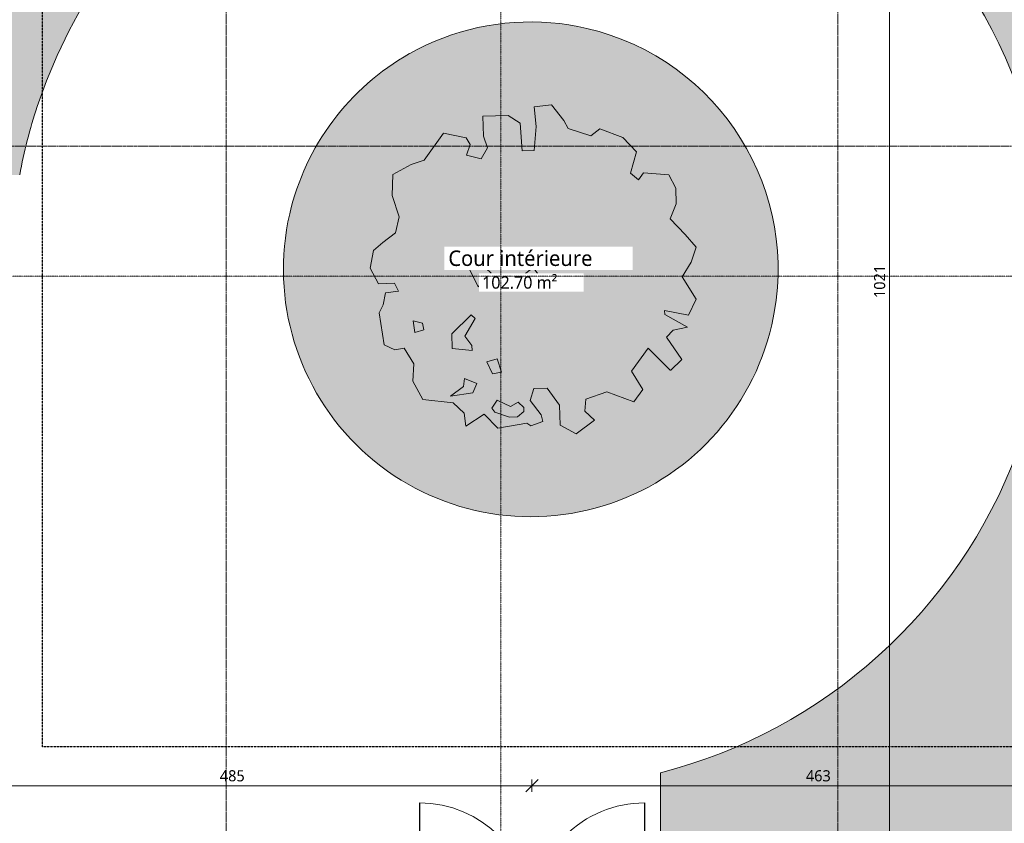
# Model space of a CAD drawing. Header units: millimetres. Extents: x -21522 to 77796, y -25697 to 15217.
# Tile 35 of 256: x 2230 to 10192, y -15891 to -9395. Entities that reach past the tile are written whole.
import ezdxf

# ---------------------------------------------------------------- set-up
doc = ezdxf.new("R2010")
doc.units = ezdxf.units.MM
for name, pattern in [('Caché', [3, 2, -1]), ('Ligne de quadrillage', [22.225, 12.7, -3.175, 3.175, -3.175]), ('Tiret point', [6.25, 2.5, -1.875, 0, -1.875])]:
    doc.linetypes.add(name, pattern=pattern)
for name, color, linetype, lineweight in [('A-ANNO-DIMS', 211, 'Continuous', 9), ('A-ANNO-DIMS-50', 211, 'Continuous', 9), ('A-AREA-IDEN', 2, 'Continuous', 9), ('A-DETL', 90, 'Continuous', 70), ('A-DETL-GENF', 92, 'Continuous', 13), ('A-DOOR', 31, 'Continuous', 25), ('A-DOOR-FRAM', 31, 'Continuous', 25), ('Arbre dessus-Divers _3__dwg', 8, 'Continuous', 13), ('C-TOPO-SDVS', 7, 'Continuous', 13), ('G-ANNO-SYMB', 111, 'Continuous', 9), ('S-GRID', 1, 'Continuous', 9)]:
    doc.layers.add(name, color=color, linetype=linetype, lineweight=lineweight)
doc.styles.add('Trebuchet MS_1', font='trebuc.ttf', dxfattribs={"height": 90})
doc.styles.add('Trebuchet MS_2', font='trebuc.ttf', dxfattribs={"height": 100})
doc.styles.add('Trebuchet MS_4', font='trebuc.ttf', dxfattribs={"height": 125})
doc.dimstyles.new('Cotes50e_Intérieur_Ht', dxfattribs={"dimscale": 304.8, "dimtxt": 92.785582, "dimasz": 0.328084, "dimexe": 0.164042, "dimexo": 0.0625, "dimgap": 0.032808, "dimtad": 1, "dimdec": 0, "dimlfac": 0.1, "dimzin": 0, "dimdsep": 46, "dimtxsty": 'Trebuchet MS_1', "dimblk1": 'OBLIQUE', "dimblk2": 'OBLIQUE', "dimsah": 1, "dimcen": 0.09, "dimdle": 0.164042, "dimazin": 0, "dimtfac": 1, "dimtdec": 4, "dimtix": 1, "dimtmove": 0, "dimatfit": 3, "dimfxl": 0.164042, "dimfxlon": 1, "dimtvp": 1, "dimtolj": 1, "dimtzin": 0, "dimarcsym": 2})
doc.dimstyles.new('Cotes50e_Intérieur_Transparent', dxfattribs={"dimscale": 304.8, "dimtxt": 92.785582, "dimasz": 0.328084, "dimexe": 0.410105, "dimexo": 0.0625, "dimgap": 0.036089, "dimtad": 1, "dimdec": 0, "dimlfac": 0.1, "dimzin": 0, "dimdsep": 46, "dimtxsty": 'Trebuchet MS_1', "dimblk1": 'OBLIQUE', "dimblk2": 'OBLIQUE', "dimsah": 1, "dimcen": 0.09, "dimdle": 0.410105, "dimazin": 0, "dimtfac": 1, "dimtdec": 4, "dimtix": 1, "dimtmove": 0, "dimatfit": 3, "dimfxl": 0.82021, "dimfxlon": 1, "dimtvp": 1, "dimtolj": 1, "dimtzin": 0, "dimarcsym": 2})

# ---------------------------------------------------------------- blocks, each defined once
blk = doc.blocks.new('Double vitrée - Double vitrée-8399189-00_RDC_50e Copie 1')
at = {"layer": 'A-DOOR', "color": 20}
for p, q in [((-910, -944.6), (-910, -35)), ((910, -944.6), (910, -35))]:
    blk.add_line(p, q, dxfattribs=at)
at = {"layer": 'A-DOOR', "color": 30, "lineweight": 13}
for centre, start, end in [((-910, -35), 270, 0), ((910, -35), 180, 270)]:
    blk.add_arc(centre, 910, start, end, dxfattribs=at)
at = {"layer": 'A-DOOR-FRAM', "color": 20}
for p, q in [((-960, 25), (-910, 25)), ((-960, -45), (-960, 25)), ((-910, 25), (-910, -45)), ((910, -45), (910, 25)), ((910, 25), (960, 25)), ((960, 25), (960, -45)), ((-910, -45), (-960, -45)), ((960, -45), (910, -45))]:
    blk.add_line(p, q, dxfattribs=at)
blk = doc.blocks.new('Arbre dessus-Divers _3__dwg-7808548-00_RDC_50e Copie 1')
at = {"lineweight": 13, "flags": 128}
for points in [[(15281.1, -1814.3), (15256, -1788.8), (15222.7, -1811), (15219.6, -1786.7), (15199.6, -1767.8), (15143.6, -1762), (15125.6, -1728.3), (15127.2, -1696.7), (15109.4, -1668), (15092.5, -1670.8), (15072.8, -1661.6), (15063.9, -1603.5), (15070.8, -1588.6), (15075.1, -1566.7), (15099.3, -1563.6), (15091.7, -1549.2), (15062.5, -1550), (15047.1, -1521.2), (15053.6, -1489.3), (15070.2, -1474.3), (15094, -1456.6), (15100.6, -1427.2), (15087.3, -1388.6), (15088.7, -1349.7), (15122.3, -1331.7), (15146.4, -1323.8), (15181.5, -1274.2), (15223.1, -1282.8), (15230.7, -1294.7), (15223.9, -1314.4), (15250.8, -1321), (15262.5, -1301.2), (15254.6, -1279.5), (15253.6, -1243), (15299.8, -1241.8), (15322.1, -1255.8), (15325.8, -1306.8), (15347.7, -1306.2), (15351.4, -1262.3), (15348, -1225.9), (15379.5, -1222.6), (15402.1, -1251.2), (15409.8, -1265.6), (15451.5, -1279.1), (15468.2, -1266.5), (15510, -1282.4), (15535, -1308.5), (15523.9, -1347.7), (15538.8, -1359.5), (15548.2, -1347.1), (15594.5, -1350.7), (15607.2, -1374.7), (15608, -1403.9), (15596.6, -1431), (15624.1, -1459.5), (15644.2, -1483.2), (15635.2, -1510.2), (15618.9, -1537.4), (15635.2, -1510.2)], [(15618.9, -1537.4), (15644.3, -1578.2), (15630.5, -1607.7), (15586.6, -1599.2)], [(15597.3, -1709), (15618.1, -1688.4), (15590.3, -1647.7), (15602.1, -1635.2), (15628.7, -1629.7), (15586.8, -1606.5), (15586.6, -1599.2)], [(15596.7, -1708.4), (15556.8, -1668.1), (15526.3, -1710.3), (15546.7, -1743.8), (15530.2, -1766.2), (15481.1, -1748), (15442.6, -1761.2), (15440.7, -1783.2), (15458.2, -1799.8), (15424.9, -1825), (15395.2, -1808.7), (15394.3, -1772.3), (15371.5, -1741.2), (15347.2, -1741.9), (15340.6, -1764), (15360.7, -1790.2), (15363.4, -1802.3), (15341.8, -1810.2), (15334.4, -1805.5), (15281.1, -1814.3)]]:
    blk.add_lwpolyline(points, dxfattribs=at)
for points in [[(15268.8, -1530.8), (15245.2, -1555.8), (15229.8, -1524.5), (15248.9, -1511.8)], [(15356.1, -1534.4), (15327, -1535.1), (15346, -1520), (15356.1, -1534.4), (15327, -1535.1)], [(15125.9, -1617.7), (15143, -1622.1), (15145.8, -1634.2), (15128.9, -1639.5)], [(15196.6, -1641.9), (15232.2, -1606.9), (15239.6, -1613.9), (15221, -1646.1), (15233.7, -1662.8), (15233.9, -1672.5), (15197.3, -1668.6)], [(15271.1, -1714.7), (15260.8, -1693.1), (15280.1, -1687.7), (15288.1, -1711.9)], [(15194.4, -1755.7), (15218.3, -1738), (15220.3, -1723.4), (15242.4, -1732.5), (15235.6, -1749.8)], [(15270.4, -1778), (15279.7, -1763.2), (15304.4, -1774.7), (15318.7, -1767), (15328.7, -1776.4), (15328.9, -1783.7), (15317.1, -1793.8), (15302.5, -1794.2), (15275.5, -1785.2)]]:
    blk.add_lwpolyline(points, close=True, dxfattribs=at)
blk = doc.blocks.new('DIMBLOCK53-00_RDC_50e Copie 1')
at = {"layer": 'A-ANNO-DIMS-50'}
for p, q in [((9264.6, -6410.8), (9214.6, -6360.8)), ((9264.6, -6410.8), (9139.6, -6410.8)), ((9264.6, -16740.9), (9264.6, -6410.8)), ((9264.6, -6410.8), (9314.6, -6460.8)), ((9264.6, -6410.8), (9514.6, -6410.8)), ((9264.6, -16615.9), (9014.6, -16615.9)), ((9264.6, -16615.9), (9214.6, -16565.9)), ((9264.6, -16615.9), (9314.6, -16665.9)), ((9264.6, -16615.9), (9389.6, -16615.9))]:
    blk.add_line(p, q, dxfattribs=at)
at = {"layer": 'A-ANNO-DIMS-50', "color": 0, "insert": (9138.5, -11645.4), "char_height": 90, "width": 317.044, "attachment_point": 1, "rotation": 90, "line_spacing_factor": 1.048425, "style": 'Trebuchet MS_1'}
blk.add_mtext('1021', dxfattribs=at)
blk = doc.blocks.new('_Oblique')
at = {"color": 0, "linetype": 'ByBlock', "lineweight": -2}
blk.add_line((-0.5, -0.5), (0.5, 0.5), dxfattribs=at)
blk = doc.blocks.new('DIMBLOCK143-00_RDC_50e Copie 1')
at = {"layer": 'A-ANNO-DIMS-50'}
for p, q in [((1523, -15587.2), (1473, -15637.2)), ((1523, -15587.2), (1573, -15537.2)), ((1523, -15587.2), (1523, -15537.2)), ((1523, -15587.2), (6372, -15587.2)), ((1523, -15587.2), (1523, -15637.2)), ((6372, -15587.2), (6322, -15637.2)), ((6372, -15587.2), (6422, -15537.2)), ((6372, -15587.2), (6372, -15537.2)), ((6372, -15587.2), (6372, -15637.2))]:
    blk.add_line(p, q, dxfattribs=at)
at = {"layer": 'A-ANNO-DIMS-50', "color": 0, "insert": (3848.4, -15462.1), "char_height": 90, "width": 237.783, "attachment_point": 1, "line_spacing_factor": 1.048425, "style": 'Trebuchet MS_1'}
blk.add_mtext('485', dxfattribs=at)
blk = doc.blocks.new('DIMBLOCK144-00_RDC_50e Copie 1')
at = {"layer": 'A-ANNO-DIMS-50'}
for p, q in [((6372, -15587.2), (6322, -15637.2)), ((6372, -15587.2), (6422, -15537.2)), ((6372, -15587.2), (6372, -15537.2)), ((6372, -15587.2), (11001.7, -15587.2)), ((6372, -15587.2), (6372, -15637.2)), ((11001.7, -15587.2), (10951.7, -15637.2)), ((11001.7, -15587.2), (11051.7, -15537.2)), ((11001.7, -15587.2), (11001.7, -15537.2)), ((11001.7, -15587.2), (11001.7, -15637.2))]:
    blk.add_line(p, q, dxfattribs=at)
at = {"layer": 'A-ANNO-DIMS-50', "color": 0, "insert": (8587.8, -15462.1), "char_height": 90, "width": 237.783, "attachment_point": 1, "line_spacing_factor": 1.048425, "style": 'Trebuchet MS_1'}
blk.add_mtext('463', dxfattribs=at)

msp = doc.modelspace()

# ---------------------------------------------------------------- hatches: boundary and pattern name
at = {"layer": 'A-DETL-GENF'}
h = msp.add_hatch(dxfattribs=at)
h.set_pattern_fill('FP_114', color=253, style=0, pattern_type=2)
h.set_pattern_definition([(50, (0, 0), (364.368, -31.8783), [38.1, -419.1]), (355, (0, 0), (-70.486, 382.113), [30.48, -335.28]), (100.451, (30.36, -2.66), (293.885, 350.2334), [32.38, -356.18]), (46.184, (0, 101.6), (542.158, -84.086), [57.15, -628.65]), (96.636, (45.2, 94.6), (474.805, 494.855), [48.57, -534.27]), (351.184, (0, 101.6), (474.81, 494.85), [45.72, -502.92]), (21, (50.8, 76.2), (303.2285, -204.5305), [38.1, -419.1]), (326, (50.8, 76.2), (123.604, 368.376), [30.48, -335.28]), (71.451, (76.07, 59.16), (426.834, 163.843), [32.38, -356.18]), (37.5, (0, 0), (6.17665, 169.11015), [16.764, -314.452, 16.764, -323.596, -336.55]), (37.5, (0, 0), (6.17665, 169.11015), [-671.576, 16.764, -319.786]), (7.5, (0, 0), (133.6389, 200.3615), [16.764, -177.292, 16.764, -306.832, -128.27]), (7.5, (0, 0), (133.6389, 200.3615), [-517.652, 16.764, -111.506]), (327.5, (-113.28, 0), (271.1818, -11.4584), [16.764, -110.236, 16.764, -379.476, -525.78]), (327.5, (-113.28, 0), (271.1818, -11.4584), [-523.24, 16.764, -509.016]), (317.5, (-164.08, 0), (296.2585, 50.8528), [16.764, -148.336, 16.764, -246.38, -373.38]), (317.5, (-164.08, 0), (296.2585, 50.8528), [-428.244, 16.764, -356.616])])
h.paths.add_polyline_path([(10410.2, -16365.9), (10951.7, -16365.9), (10951.7, -6460.8), (7412, -6460.8), (7412, -7343.9), (7633.8, -7407.7), (7851.8, -7483.6), (8065.4, -7571.3), (8273.7, -7670.6), (8476.4, -7781.2), (8672.6, -7902.7), (8861.9, -8034.8), (9043.6, -8177.2), (9217.2, -8329.3), (9382.2, -8490.6), (9538.2, -8660.9), (9684.5, -8839.4), (9820.8, -9025.7), (9946.7, -9219.1), (10061.7, -9419.2), (10165.6, -9625.4), (10258.1, -9836.9), (10338.8, -10053.1), (10407.4, -10273.5), (10463.9, -10497.3), (10508, -10723.9), (10539.6, -10952.6), (10558.6, -11182.6), (10565, -11413.3), (10558.6, -11644.1), (10539.6, -11874.1), (10508, -12102.8), (10463.9, -12329.4), (10407.4, -12553.2), (10338.7, -12773.7), (10258.1, -12989.8), (10165.6, -13201.3), (10061.7, -13407.4), (9946.7, -13607.5), (9820.8, -13801), (9684.5, -13987.3), (9538.2, -14165.8), (9382.2, -14336), (9217.2, -14497.4), (9043.6, -14649.5), (8861.9, -14791.8), (8672.6, -14924), (8476.4, -15045.5), (8273.7, -15156.1), (8065.4, -15255.4), (7851.8, -15343.1), (7633.8, -15419), (7412, -15482.7), (7412, -16365.9), (9497.8, -16365.9)])
h.paths.add_polyline_path([(6362.4, -13413.3), (6519.3, -13407.2), (6675.3, -13388.7), (6829.3, -13358.1), (6980.4, -13315.5), (7127.8, -13261.1), (7270.4, -13195.4), (7407.4, -13118.6), (7538, -13031.4), (7661.3, -12934.2), (7776.6, -12827.6), (7883.2, -12712.2), (7980.4, -12588.9), (8067.7, -12458.3), (8144.4, -12321.3), (8210.2, -12178.7), (8264.5, -12031.4), (8307.1, -11880.2), (8337.8, -11726.2), (8356.2, -11570.3), (8362.4, -11413.3), (8356.2, -11256.4), (8337.8, -11100.5), (8307.1, -10946.4), (8264.5, -10795.3), (8210.2, -10648), (8144.4, -10505.4), (8067.7, -10368.3), (7980.4, -10237.8), (7883.2, -10114.4), (7776.6, -9999.1), (7661.3, -9892.5), (7538, -9795.3), (7407.4, -9708.1), (7270.4, -9631.3), (7127.8, -9565.6), (6980.4, -9511.2), (6829.3, -9468.6), (6675.3, -9438), (6519.3, -9419.5), (6362.4, -9413.3), (6205.5, -9419.5), (6049.5, -9438), (5895.5, -9468.6), (5744.4, -9511.2), (5597, -9565.6), (5454.4, -9631.3), (5317.4, -9708.1), (5186.8, -9795.3), (5063.5, -9892.5), (4948.2, -9999.1), (4841.6, -10114.4), (4744.4, -10237.8), (4657.1, -10368.3), (4580.4, -10505.4), (4514.6, -10648), (4460.3, -10795.3), (4417.7, -10946.4), (4387, -11100.5), (4368.6, -11256.4), (4362.4, -11413.3), (4368.6, -11570.3), (4387, -11726.2), (4417.7, -11880.2), (4460.3, -12031.4), (4514.6, -12178.7), (4580.4, -12321.3), (4657.1, -12458.3), (4744.4, -12588.9), (4841.6, -12712.2), (4948.2, -12827.6), (5063.5, -12934.2), (5186.8, -13031.4), (5317.4, -13118.6), (5454.4, -13195.4), (5597, -13261.1), (5744.4, -13315.5), (5895.5, -13358.1), (6049.5, -13388.7), (6205.5, -13407.2)])
h.paths.add_polyline_path([(1773, -10649.3), (2229.9, -10649.3), (2277.4, -10426.1), (2337, -10205.9), (2408.5, -9989.2), (2491.6, -9776.7), (2586.1, -9569), (2691.8, -9366.8), (2808.3, -9170.6), (2935.2, -8981), (3072.3, -8798.6), (3219, -8623.9), (3375, -8457.4), (3539.9, -8299.7), (3713, -8151.1), (3894, -8012.1), (4082.2, -7883.1), (4277.1, -7764.6), (4478.2, -7656.8), (4684.9, -7560.1), (4896.5, -7474.7), (5112.4, -7401), (5332, -7339), (5332, -6460.8), (1773, -6460.8), (1773, -10229)])

# ---------------------------------------------------------------- linework, layer by layer
at = {"layer": 'A-DETL', "linetype": 'Caché', "lineweight": 25}
for p, q in [((2413, -15273.4), (2413, -7568.8)), ((10313.6, -15273.4), (2413, -15273.4))]:
    msp.add_line(p, q, dxfattribs=at)
at = {"layer": 'C-TOPO-SDVS'}
msp.add_line((7412, -15482.7), (7412, -16431.4), dxfattribs=at)
at = {"layer": 'C-TOPO-SDVS', "flags": 128}
for points in [[(2371, -10097.8), (2446.2, -9888.7), (2532.2, -9683.8), (2629, -9483.8), (2736.2, -9289.1), (2853.5, -9100.5), (2980.7, -8918.2), (3117.3, -8743), (3263, -8575.2), (3417.3, -8415.3), (3579.9, -8263.9), (3750.2, -8121.2), (3927.9, -7987.7), (4112.3, -7863.9), (4303.1, -7749.9), (4499.6, -7646.2), (4701.3, -7553), (4907.7, -7470.6), (5118.1, -7399.2), (5332, -7339)], [(5332, -7339), (5118.1, -7399.2), (4907.7, -7470.6), (4701.3, -7553), (4499.6, -7646.2), (4303.1, -7749.9), (4112.3, -7863.9), (3927.9, -7987.7), (3750.2, -8121.2), (3579.9, -8263.9), (3417.3, -8415.3), (3263, -8575.2), (3117.3, -8743), (2980.7, -8918.2), (2853.5, -9100.5), (2736.2, -9289.1), (2629, -9483.8), (2532.2, -9683.8), (2446.2, -9888.7), (2371, -10097.8)], [(6816.2, -9465.5), (6743.8, -9450), (6670.9, -9437.3), (6597.5, -9427.2), (6523.9, -9419.9), (6450, -9415.3), (6376, -9413.4), (6301.9, -9414.3), (6228, -9417.9), (6154.2, -9424.2), (6080.8, -9433.3), (6007.7, -9445), (5935.1, -9459.5), (5863, -9476.7), (5791.7, -9496.5), (5721.2, -9518.9), (5651.5, -9544), (5582.8, -9571.5), (5515.1, -9601.7), (5448.7, -9634.3), (5383.5, -9669.3)], [(5383.5, -9669.3), (5448.7, -9634.3), (5515.1, -9601.7), (5582.8, -9571.5), (5651.5, -9544), (5721.2, -9518.9), (5791.7, -9496.5), (5863, -9476.7), (5935.1, -9459.5), (6007.7, -9445), (6080.8, -9433.3), (6154.2, -9424.2), (6228, -9417.9), (6301.9, -9414.3), (6376, -9413.4), (6450, -9415.3), (6523.9, -9419.9), (6597.5, -9427.2), (6670.9, -9437.3), (6743.8, -9450), (6816.2, -9465.5)]]:
    msp.add_lwpolyline(points, dxfattribs=at)
at = {"layer": 'C-TOPO-SDVS'}
for radius, start, end in [(4202.6, 284.46287, 34.43313), (4202.6, 284.46287, 34.43313), (2000, 347.02114, 76.88526), (2000, 347.02114, 76.88526), (2000, 119.30549, 167.02114), (2000, 119.30549, 167.02114), (4202.6, 161.75763, 169.52481), (4202.6, 161.75763, 169.52481), (2000, 167.02114, 347.02114), (2000, 167.02114, 347.02114)]:
    msp.add_arc((6362.4, -11413.3), radius, start, end, dxfattribs=at)
at = {"layer": 'S-GRID', "linetype": 'Ligne de quadrillage'}
for p, q in [((3899.1, 13831.3), (3899.1, -25037.2)), ((8844.7, 13831.3), (8844.7, -25037.2)), ((24853.2, -10418.8), (-13724, -10418.8))]:
    msp.add_line(p, q, dxfattribs=at)

# ---------------------------------------------------------------- block references
at = {"layer": 'A-DOOR', "color": 30, "lineweight": 13, "rotation": 180}
msp.add_blockref('Double vitrée - Double vitrée-8399189-00_RDC_50e Copie 1', (6372, -16671.4), dxfattribs=at)
at = {"layer": 'Arbre dessus-Divers _3__dwg', "color": 250, "lineweight": 20, "xscale": 4.414460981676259, "yscale": 4.414460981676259, "zscale": 4.414460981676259}
msp.add_blockref('Arbre dessus-Divers _3__dwg-7808548-00_RDC_50e Copie 1', (-61361.6, -4687.4), dxfattribs=at)

# ---------------------------------------------------------------- dimensions: what is measured, and where the dimension line sits
at = {"layer": 'A-ANNO-DIMS'}
dim = msp.add_linear_dim(base=(9264.6, -6410.8), p1=(9014.6, -16615.9), p2=(9514.6, -6410.8), angle=90, dimstyle='Cotes50e_Intérieur_Transparent', override={"dimpost": '<>', "dimfxl": 10217.381951}, dxfattribs=at)
dim.commit()
dim.dimension.update_dxf_attribs({"geometry": 'DIMBLOCK53-00_RDC_50e Copie 1', "text_midpoint": (9207.8, -11513.3)})
for base, p1, p2, override, picture, middle in [((6372, -15587.2), (1523, -15637.2), (6372, -15637.2), {"dimpost": '<>', "dimfxl": 4848.944627}, 'DIMBLOCK143-00_RDC_50e Copie 1', (3947.5, -15531.4)), ((11001.7, -15587.2), (6372, -15637.2), (11001.7, -15537.2), {"dimpost": '<>', "dimfxl": 4630.81943}, 'DIMBLOCK144-00_RDC_50e Copie 1', (8686.9, -15531.3))]:
    dim = msp.add_linear_dim(base=base, p1=p1, p2=p2, dimstyle='Cotes50e_Intérieur_Ht', override=override, dxfattribs=at)
    dim.commit()
    dim.dimension.update_dxf_attribs({"geometry": picture, "text_midpoint": middle})

# ---------------------------------------------------------------- next in the draw order: texts
at = {"layer": 'A-AREA-IDEN', "attachment_point": 1, "bg_fill": 3, "box_fill_scale": 1.25, "bg_fill_color": 256, "bg_fill_true_color": 13158600, "bg_fill_transparency": 0}
for s, insert, char_height, width, style in [('Cour intérieure', (5696.1, -11261), 125, 1459.071, 'Trebuchet MS_4'), ('102.70 m²', (5968.9, -11469.6), 100, 797.679, 'Trebuchet MS_2')]:
    msp.add_mtext(s, dxfattribs=dict(at, insert=insert, char_height=char_height, width=width, style=style))

# ---------------------------------------------------------------- next in the draw order: linework, layer by layer
at = {"layer": 'G-ANNO-SYMB', "linetype": 'Tiret point'}
for p, q in [((6120.4, 13884.1), (6120.4, -23190.4)), ((25455.8, -11468.8), (-15021.2, -11468.8))]:
    msp.add_line(p, q, dxfattribs=at)

doc.saveas('drawing.dxf')
